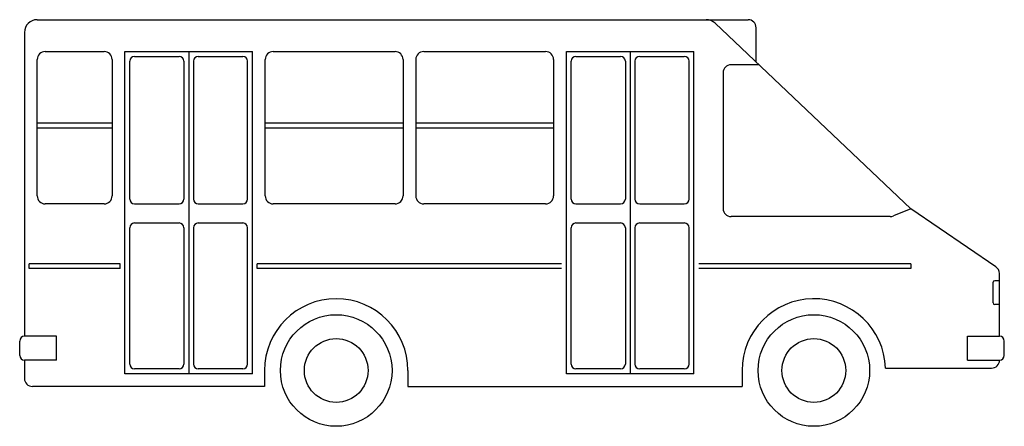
# Model space of a CAD drawing. Header units: millimetres. Extents: x 266.35 to 272.53, y 316.01 to 318.56.
import ezdxf

# ---------------------------------------------------------------- set-up
doc = ezdxf.new("R2010")
doc.units = ezdxf.units.MM
doc.layers.add('VEICOLI', color=7, linetype='Continuous')

msp = doc.modelspace()

# ---------------------------------------------------------------- linework, layer by layer
at = {"layer": 'VEICOLI'}
for p, q in [((266.4588, 318.5613), (270.9183, 318.5613)), ((266.3788, 318.4813), (266.3788, 316.576)), ((271.9389, 317.3754), (270.7108, 318.5393)), ((270.9683, 318.2953), (270.9683, 318.5113)), ((266.5088, 318.3613), (266.8789, 318.3613)), ((267.0089, 318.3613), (267.8089, 318.3613)), ((267.0089, 316.3413), (267.0089, 318.3613)), ((267.4089, 318.3613), (267.4089, 316.3413)), ((267.8089, 316.3413), (267.8089, 318.3613)), ((267.9389, 318.3613), (268.7036, 318.3613)), ((268.8836, 318.3613), (269.6483, 318.3613)), ((269.7783, 316.3413), (269.7783, 318.3613)), ((269.7783, 318.3613), (270.5783, 318.3613)), ((270.1783, 318.3613), (270.1783, 316.3413)), ((270.5783, 316.3413), (270.5783, 318.3613)), ((266.4588, 317.4563), (266.4588, 318.3113)), ((266.9289, 318.3113), (266.9289, 317.4563)), ((267.0389, 317.4363), (267.0389, 318.3013)), ((267.0689, 318.3313), (267.3489, 318.3313)), ((267.3789, 318.3013), (267.3789, 317.4363)), ((267.4389, 318.3013), (267.4389, 317.4363)), ((267.4689, 318.3313), (267.7489, 318.3313)), ((267.7789, 317.4363), (267.7789, 318.3013)), ((267.8889, 317.4563), (267.8889, 318.3113)), ((268.7536, 318.3113), (268.7536, 317.4563)), ((268.8336, 318.3113), (268.8336, 317.4563)), ((269.6983, 318.3113), (269.6983, 317.4563)), ((269.8083, 317.4363), (269.8083, 318.3013)), ((269.8383, 318.3313), (270.1183, 318.3313)), ((270.1483, 318.3013), (270.1483, 317.4363)), ((270.2083, 318.3013), (270.2083, 317.4363)), ((270.2383, 318.3313), (270.5183, 318.3313)), ((270.5483, 317.4363), (270.5483, 318.3013)), ((270.9857, 318.2788), (270.8112, 318.2788)), ((270.7612, 318.2288), (270.7612, 317.3764)), ((266.4588, 317.9138), (266.9289, 317.9138)), ((266.4588, 317.8838), (266.9289, 317.8838)), ((267.8889, 317.9138), (268.7536, 317.9138)), ((267.8889, 317.8838), (268.7536, 317.8838)), ((268.8336, 317.9138), (269.6983, 317.9138)), ((268.8336, 317.8838), (269.6983, 317.8838)), ((266.8789, 317.4063), (266.5088, 317.4063)), ((267.0689, 317.4063), (267.3489, 317.4063)), ((267.4689, 317.4063), (267.7489, 317.4063)), ((268.7036, 317.4063), (267.9389, 317.4063)), ((269.6483, 317.4063), (268.8836, 317.4063)), ((269.8383, 317.4063), (270.1183, 317.4063)), ((270.2383, 317.4063), (270.5183, 317.4063)), ((271.9389, 317.3754), (271.8296, 317.3302)), ((272.4719, 317.0119), (271.9389, 317.3754)), ((271.8105, 317.3264), (270.8112, 317.3264)), ((267.0389, 316.4013), (267.0389, 317.2563)), ((267.0689, 317.2863), (267.3489, 317.2863)), ((267.3789, 317.2563), (267.3789, 316.4013)), ((267.4389, 317.2563), (267.4389, 316.4013)), ((267.4689, 317.2863), (267.7489, 317.2863)), ((267.7789, 316.4013), (267.7789, 317.2563)), ((269.8083, 316.4013), (269.8083, 317.2563)), ((269.8383, 317.2863), (270.1183, 317.2863)), ((270.1483, 317.2563), (270.1483, 316.4013)), ((270.2083, 317.2563), (270.2083, 316.4013)), ((270.2383, 317.2863), (270.5183, 317.2863)), ((270.5483, 316.4013), (270.5483, 317.2563)), ((266.9789, 317.0311), (266.4088, 317.0311)), ((266.4088, 317.0011), (266.4088, 317.0311)), ((266.9789, 317.0011), (266.4088, 317.0011)), ((266.9789, 317.0011), (266.9789, 317.0311)), ((269.7483, 317.0311), (267.8389, 317.0311)), ((267.8389, 317.0011), (267.8389, 317.0311)), ((269.7483, 317.0011), (267.8389, 317.0011)), ((271.9389, 317.0311), (270.6083, 317.0311)), ((271.9389, 317.0011), (270.6083, 317.0011)), ((271.9389, 317.0311), (271.9389, 317.0011)), ((272.4957, 316.576), (272.4957, 316.9693)), ((272.4557, 316.7846), (272.4557, 316.9146)), ((272.4957, 316.9246), (272.4657, 316.9246)), ((272.4957, 316.7746), (272.4657, 316.7746)), ((266.5788, 316.576), (266.3788, 316.576)), ((266.5788, 316.426), (266.5788, 316.576)), ((272.2957, 316.576), (272.4957, 316.576)), ((272.2957, 316.426), (272.2957, 316.576)), ((266.3488, 316.456), (266.3488, 316.546)), ((272.5257, 316.456), (272.5257, 316.546)), ((266.5788, 316.426), (266.3788, 316.426)), ((266.3788, 316.426), (266.3788, 316.3113)), ((272.2957, 316.426), (272.4957, 316.426)), ((267.8089, 316.3413), (267.0089, 316.3413)), ((267.3489, 316.3713), (267.0689, 316.3713)), ((267.7489, 316.3713), (267.4689, 316.3713)), ((267.8845, 316.3613), (267.8845, 316.2613)), ((268.7845, 316.3613), (268.7845, 316.2613)), ((270.5783, 316.3413), (269.7783, 316.3413)), ((270.1183, 316.3713), (269.8383, 316.3713)), ((270.5183, 316.3713), (270.2383, 316.3713)), ((270.8808, 316.3613), (270.8808, 316.2613)), ((271.7806, 316.376), (272.4457, 316.376)), ((267.8845, 316.2613), (266.4288, 316.2613)), ((268.7845, 316.2613), (270.8808, 316.2613))]:
    msp.add_line(p, q, dxfattribs=at)
for centre, radius in [((268.3345, 316.3613), 0.35), ((271.3308, 316.3613), 0.35), ((268.3345, 316.3613), 0.2), ((271.3308, 316.3613), 0.2)]:
    msp.add_circle(centre, radius, dxfattribs=at)
for centre, radius, start, end in [((266.4588, 318.4813), 0.08, 90, 180), ((270.6558, 318.4813), 0.08, 46.53493, 90), ((270.9183, 318.5113), 0.05, 0, 90), ((266.5088, 318.3113), 0.05, 90, 180), ((266.8789, 318.3113), 0.05, 0, 90), ((267.9389, 318.3113), 0.05, 90, 180), ((268.7036, 318.3113), 0.05, 0, 90), ((268.8836, 318.3113), 0.05, 90, 180), ((269.6483, 318.3113), 0.05, 0, 90), ((267.0689, 318.3013), 0.03, 90, 180), ((267.3489, 318.3013), 0.03, 0, 90), ((267.4689, 318.3013), 0.03, 90, 180), ((267.7489, 318.3013), 0.03, 0, 90), ((269.8383, 318.3013), 0.03, 90, 180), ((270.1183, 318.3013), 0.03, 0, 90), ((270.2383, 318.3013), 0.03, 90, 180), ((270.5183, 318.3013), 0.03, 0, 90), ((270.8112, 318.2288), 0.05, 90, 180), ((266.5088, 317.4563), 0.05, 180, 270), ((266.8789, 317.4563), 0.05, 270, 0), ((267.0689, 317.4363), 0.03, 180, 270), ((267.3489, 317.4363), 0.03, 270, 0), ((267.4689, 317.4363), 0.03, 180, 270), ((267.7489, 317.4363), 0.03, 270, 0), ((267.9389, 317.4563), 0.05, 180, 270), ((268.7036, 317.4563), 0.05, 270, 0), ((268.8836, 317.4563), 0.05, 180, 270), ((269.6483, 317.4563), 0.05, 270, 0), ((269.8383, 317.4363), 0.03, 180, 270), ((270.1183, 317.4363), 0.03, 270, 0), ((270.2383, 317.4363), 0.03, 180, 270), ((270.5183, 317.4363), 0.03, 270, 0), ((270.8112, 317.3764), 0.05, 180, 270), ((271.8105, 317.3764), 0.05, 270, 292.45339), ((267.0689, 317.2563), 0.03, 90, 180), ((267.3489, 317.2563), 0.03, 0, 90), ((267.4689, 317.2563), 0.03, 90, 180), ((267.7489, 317.2563), 0.03, 0, 90), ((269.8383, 317.2563), 0.03, 90, 180), ((270.1183, 317.2563), 0.03, 0, 90), ((270.2383, 317.2563), 0.03, 90, 180), ((270.5183, 317.2563), 0.03, 0, 90), ((272.4457, 316.9693), 0.05, 0, 58.36663), ((272.4657, 316.9146), 0.01, 90, 180), ((268.3345, 316.3613), 0.45, 0, 180), ((271.3308, 316.3613), 0.45, 1.87451, 180), ((272.4657, 316.7846), 0.01, 180, 270), ((266.3788, 316.546), 0.03, 90, 180), ((272.4957, 316.546), 0.03, 0, 90), ((266.3788, 316.456), 0.03, 180, 270), ((272.4957, 316.456), 0.03, 270, 0), ((267.0689, 316.4013), 0.03, 180, 270), ((267.3489, 316.4013), 0.03, 270, 0), ((267.4689, 316.4013), 0.03, 180, 270), ((267.7489, 316.4013), 0.03, 270, 0), ((269.8383, 316.4013), 0.03, 180, 270), ((270.1183, 316.4013), 0.03, 270, 0), ((270.2383, 316.4013), 0.03, 180, 270), ((270.5183, 316.4013), 0.03, 270, 0), ((272.4457, 316.426), 0.05, 270, 0), ((266.4288, 316.3113), 0.05, 180, 270)]:
    msp.add_arc(centre, radius, start, end, dxfattribs=at)

doc.saveas('drawing.dxf')
